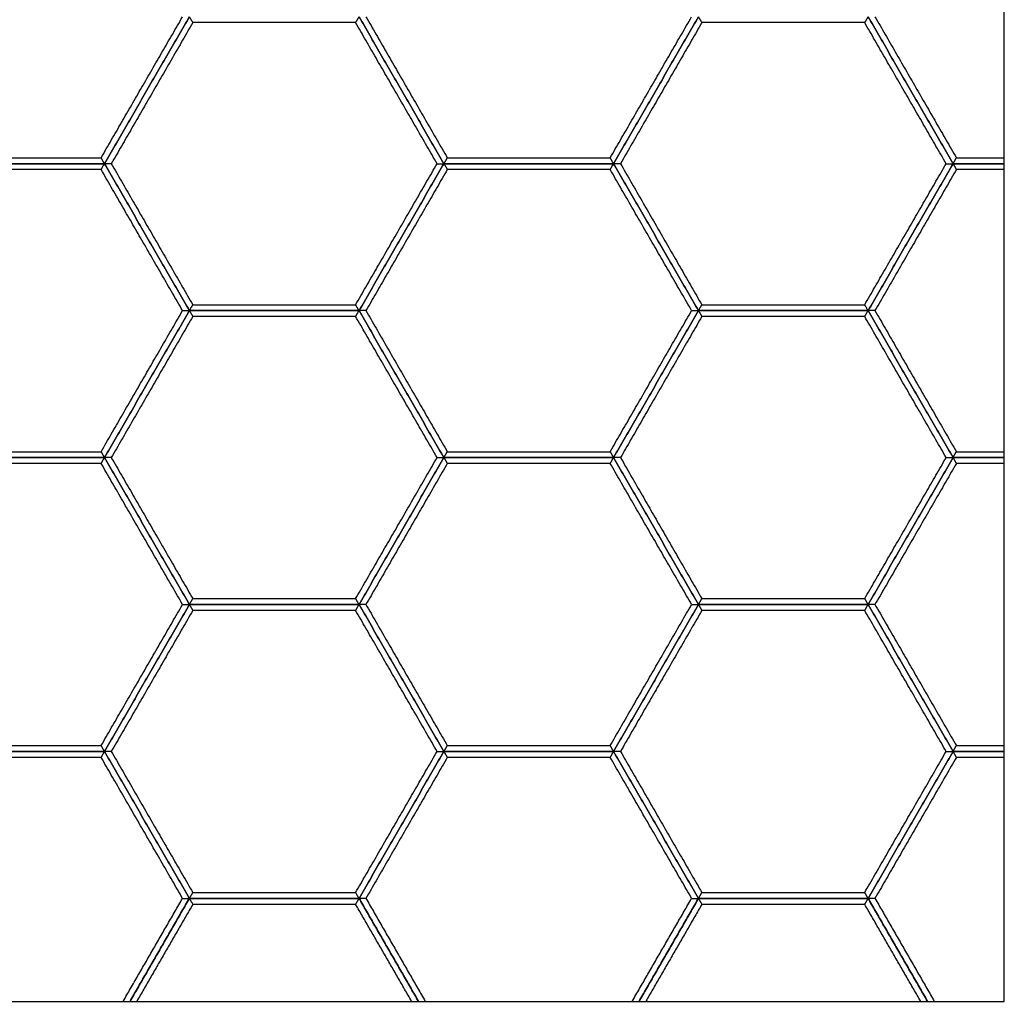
# Model space of a CAD drawing. Header units: millimetres. Extents: x 3126.21 to 3128.22, y 1979.2 to 1983.91.
# Tile 3 of 5: x 3127.22 to 3128.22, y 1979.2 to 1980.21. Entities that reach past the tile are written whole.
import ezdxf

# ---------------------------------------------------------------- set-up
doc = ezdxf.new("R2010")
doc.units = ezdxf.units.MM
doc.layers.add('Make2D', color=7, linetype='Continuous', true_color=0x000000)
doc.layers.add('Make2D$Visible$Curves', color=7, linetype='Continuous', true_color=0x000000)

# ---------------------------------------------------------------- blocks, each defined once
blk = doc.blocks.new('Clematis1')
at = {"layer": 'Make2D'}
blk.add_lwpolyline([(3126.2129, 1979.2036), (3128.2245, 1979.2036), (3128.2245, 1981.2152), (3126.2129, 1981.2152)], close=True, dxfattribs=at)
at = {"layer": 'Make2D$Visible$Curves', "color": 18, "lineweight": -3, "true_color": 0x000000}
for points, degree in [([(3127.3019, 1980.0653), (3127.3435, 1980.1374), (3127.3851, 1980.2094)], 2), ([(3127.3054, 1980.0593), (3127.3487, 1980.1344), (3127.392, 1980.2094)], 2), ([(3127.392, 1980.2094), (3127.3487, 1980.1344), (3127.3054, 1980.0593)], 2), ([(3127.392, 1980.2094), (3127.3922, 1980.2092), (3127.3924, 1980.2088), (3127.3928, 1980.2081), (3127.3932, 1980.2074), (3127.3936, 1980.2067), (3127.394, 1980.2061), (3127.3944, 1980.2054), (3127.3948, 1980.2047), (3127.3951, 1980.2041), (3127.3954, 1980.2036), (3127.3955, 1980.2034)], 3), ([(3127.5619, 1980.2034), (3127.562, 1980.2036), (3127.5623, 1980.2041), (3127.5627, 1980.2047), (3127.5631, 1980.2054), (3127.5634, 1980.2061), (3127.5638, 1980.2067), (3127.5642, 1980.2074), (3127.5646, 1980.2081), (3127.565, 1980.2088), (3127.5653, 1980.2092), (3127.5654, 1980.2094)], 3), ([(3127.5654, 1980.2094), (3127.6087, 1980.1344), (3127.652, 1980.0593)], 2), ([(3127.652, 1980.0593), (3127.6087, 1980.1344), (3127.5654, 1980.2094)], 2), ([(3127.5724, 1980.2094), (3127.6139, 1980.1374), (3127.6555, 1980.0653)], 2), ([(3127.8219, 1980.0653), (3127.8635, 1980.1374), (3127.9051, 1980.2094)], 2), ([(3127.8254, 1980.0593), (3127.8687, 1980.1344), (3127.9121, 1980.2094)], 2), ([(3127.9121, 1980.2094), (3127.8687, 1980.1344), (3127.8254, 1980.0593)], 2), ([(3127.9121, 1980.2094), (3127.9122, 1980.2092), (3127.9124, 1980.2088), (3127.9128, 1980.2081), (3127.9132, 1980.2074), (3127.9136, 1980.2067), (3127.914, 1980.2061), (3127.9144, 1980.2054), (3127.9148, 1980.2047), (3127.9151, 1980.2041), (3127.9154, 1980.2036), (3127.9155, 1980.2034)], 3), ([(3128.0819, 1980.2034), (3128.082, 1980.2036), (3128.0823, 1980.2041), (3128.0827, 1980.2047), (3128.0831, 1980.2054), (3128.0834, 1980.2061), (3128.0838, 1980.2067), (3128.0842, 1980.2074), (3128.0846, 1980.2081), (3128.085, 1980.2088), (3128.0853, 1980.2092), (3128.0854, 1980.2094)], 3), ([(3128.0854, 1980.2094), (3128.1287, 1980.1344), (3128.1721, 1980.0593)], 2), ([(3128.1721, 1980.0593), (3128.1287, 1980.1344), (3128.0854, 1980.2094)], 2), ([(3128.0924, 1980.2094), (3128.1339, 1980.1374), (3128.1755, 1980.0653)], 2), ([(3127.3955, 1980.2034), (3127.3539, 1980.1313), (3127.3123, 1980.0593)], 2), ([(3127.5619, 1980.2034), (3127.4787, 1980.2034), (3127.3955, 1980.2034)], 2), ([(3127.6451, 1980.0593), (3127.6035, 1980.1313), (3127.5619, 1980.2034)], 2), ([(3127.9155, 1980.2034), (3127.8739, 1980.1313), (3127.8324, 1980.0593)], 2), ([(3128.0819, 1980.2034), (3127.9987, 1980.2034), (3127.9155, 1980.2034)], 2), ([(3128.1651, 1980.0593), (3128.1235, 1980.1313), (3128.0819, 1980.2034)], 2), ([(3127.132, 1980.0593), (3127.2187, 1980.0593), (3127.3054, 1980.0593)], 2), ([(3127.3054, 1980.0593), (3127.2187, 1980.0593), (3127.132, 1980.0593)], 2), ([(3127.1355, 1980.0653), (3127.2187, 1980.0653), (3127.3019, 1980.0653)], 2), ([(3127.3054, 1980.0593), (3127.3053, 1980.0595), (3127.305, 1980.06), (3127.3046, 1980.0607), (3127.3042, 1980.0613), (3127.3038, 1980.062), (3127.3034, 1980.0627), (3127.3031, 1980.0633), (3127.3027, 1980.064), (3127.3023, 1980.0647), (3127.302, 1980.0651), (3127.3019, 1980.0653)], 3), ([(3127.3019, 1980.0533), (3127.302, 1980.0535), (3127.3023, 1980.0539), (3127.3027, 1980.0546), (3127.3031, 1980.0553), (3127.3034, 1980.056), (3127.3038, 1980.0566), (3127.3042, 1980.0573), (3127.3046, 1980.058), (3127.305, 1980.0586), (3127.3053, 1980.0591), (3127.3054, 1980.0593)], 3), ([(3127.392, 1979.9092), (3127.3487, 1979.9843), (3127.3054, 1980.0593)], 2), ([(3127.3054, 1980.0593), (3127.3487, 1979.9843), (3127.392, 1979.9092)], 2), ([(3127.3123, 1980.0593), (3127.3121, 1980.0593), (3127.3116, 1980.0593), (3127.3108, 1980.0593), (3127.31, 1980.0593), (3127.3093, 1980.0593), (3127.3085, 1980.0593), (3127.3077, 1980.0593), (3127.3069, 1980.0593), (3127.3062, 1980.0593), (3127.3056, 1980.0593), (3127.3054, 1980.0593)], 3), ([(3127.3123, 1980.0593), (3127.3539, 1979.9873), (3127.3955, 1979.9152)], 2), ([(3127.5619, 1979.9152), (3127.6035, 1979.9873), (3127.6451, 1980.0593)], 2), ([(3127.5654, 1979.9092), (3127.6087, 1979.9843), (3127.652, 1980.0593)], 2), ([(3127.652, 1980.0593), (3127.6087, 1979.9843), (3127.5654, 1979.9092)], 2), ([(3127.6451, 1980.0593), (3127.6453, 1980.0593), (3127.6459, 1980.0593), (3127.6466, 1980.0593), (3127.6474, 1980.0593), (3127.6482, 1980.0593), (3127.649, 1980.0593), (3127.6497, 1980.0593), (3127.6505, 1980.0593), (3127.6513, 1980.0593), (3127.6518, 1980.0593), (3127.652, 1980.0593)], 3), ([(3127.652, 1980.0593), (3127.6522, 1980.0595), (3127.6524, 1980.06), (3127.6528, 1980.0607), (3127.6532, 1980.0613), (3127.6536, 1980.062), (3127.654, 1980.0627), (3127.6544, 1980.0633), (3127.6548, 1980.064), (3127.6551, 1980.0647), (3127.6554, 1980.0651), (3127.6555, 1980.0653)], 3), ([(3127.652, 1980.0593), (3127.7387, 1980.0593), (3127.8254, 1980.0593)], 2), ([(3127.8254, 1980.0593), (3127.7387, 1980.0593), (3127.652, 1980.0593)], 2), ([(3127.652, 1980.0593), (3127.6522, 1980.0591), (3127.6524, 1980.0586), (3127.6528, 1980.058), (3127.6532, 1980.0573), (3127.6536, 1980.0566), (3127.654, 1980.056), (3127.6544, 1980.0553), (3127.6548, 1980.0546), (3127.6551, 1980.0539), (3127.6554, 1980.0535), (3127.6555, 1980.0533)], 3), ([(3127.6555, 1980.0653), (3127.7387, 1980.0653), (3127.8219, 1980.0653)], 2), ([(3127.8254, 1980.0593), (3127.8253, 1980.0595), (3127.825, 1980.06), (3127.8246, 1980.0607), (3127.8242, 1980.0613), (3127.8238, 1980.062), (3127.8234, 1980.0627), (3127.8231, 1980.0633), (3127.8227, 1980.064), (3127.8223, 1980.0647), (3127.822, 1980.0651), (3127.8219, 1980.0653)], 3), ([(3127.8219, 1980.0533), (3127.822, 1980.0535), (3127.8223, 1980.0539), (3127.8227, 1980.0546), (3127.8231, 1980.0553), (3127.8234, 1980.056), (3127.8238, 1980.0566), (3127.8242, 1980.0573), (3127.8246, 1980.058), (3127.825, 1980.0586), (3127.8253, 1980.0591), (3127.8254, 1980.0593)], 3), ([(3127.9121, 1979.9092), (3127.8687, 1979.9843), (3127.8254, 1980.0593)], 2), ([(3127.8254, 1980.0593), (3127.8687, 1979.9843), (3127.9121, 1979.9092)], 2), ([(3127.8324, 1980.0593), (3127.8321, 1980.0593), (3127.8316, 1980.0593), (3127.8308, 1980.0593), (3127.83, 1980.0593), (3127.8293, 1980.0593), (3127.8285, 1980.0593), (3127.8277, 1980.0593), (3127.8269, 1980.0593), (3127.8262, 1980.0593), (3127.8256, 1980.0593), (3127.8254, 1980.0593)], 3), ([(3127.8324, 1980.0593), (3127.8739, 1979.9873), (3127.9155, 1979.9152)], 2), ([(3128.0819, 1979.9152), (3128.1235, 1979.9873), (3128.1651, 1980.0593)], 2), ([(3128.0854, 1979.9092), (3128.1287, 1979.9843), (3128.1721, 1980.0593)], 2), ([(3128.1721, 1980.0593), (3128.1287, 1979.9843), (3128.0854, 1979.9092)], 2), ([(3128.1651, 1980.0593), (3128.1653, 1980.0593), (3128.1659, 1980.0593), (3128.1666, 1980.0593), (3128.1674, 1980.0593), (3128.1682, 1980.0593), (3128.169, 1980.0593), (3128.1697, 1980.0593), (3128.1705, 1980.0593), (3128.1713, 1980.0593), (3128.1718, 1980.0593), (3128.1721, 1980.0593)], 3), ([(3128.1721, 1980.0593), (3128.1722, 1980.0595), (3128.1724, 1980.06), (3128.1728, 1980.0607), (3128.1732, 1980.0613), (3128.1736, 1980.062), (3128.174, 1980.0627), (3128.1744, 1980.0633), (3128.1748, 1980.064), (3128.1751, 1980.0647), (3128.1754, 1980.0651), (3128.1755, 1980.0653)], 3), ([(3128.1721, 1980.0593), (3128.1722, 1980.0591), (3128.1724, 1980.0586), (3128.1728, 1980.058), (3128.1732, 1980.0573), (3128.1736, 1980.0566), (3128.174, 1980.056), (3128.1744, 1980.0553), (3128.1748, 1980.0546), (3128.1751, 1980.0539), (3128.1754, 1980.0535), (3128.1755, 1980.0533)], 3), ([(3128.1721, 1980.0593), (3128.1983, 1980.0593), (3128.2245, 1980.0593)], 2), ([(3128.2245, 1980.0593), (3128.1983, 1980.0593), (3128.1721, 1980.0593)], 2), ([(3128.1755, 1980.0653), (3128.2, 1980.0653), (3128.2245, 1980.0653)], 2), ([(3127.3019, 1980.0533), (3127.2187, 1980.0533), (3127.1355, 1980.0533)], 2), ([(3127.3851, 1979.9092), (3127.3435, 1979.9812), (3127.3019, 1980.0533)], 2), ([(3127.6555, 1980.0533), (3127.6139, 1979.9812), (3127.5724, 1979.9092)], 2), ([(3127.8219, 1980.0533), (3127.7387, 1980.0533), (3127.6555, 1980.0533)], 2), ([(3127.9051, 1979.9092), (3127.8635, 1979.9812), (3127.8219, 1980.0533)], 2), ([(3128.1755, 1980.0533), (3128.1339, 1979.9812), (3128.0924, 1979.9092)], 2), ([(3128.2245, 1980.0533), (3128.2, 1980.0533), (3128.1755, 1980.0533)], 2), ([(3127.3019, 1979.7651), (3127.3435, 1979.8372), (3127.3851, 1979.9092)], 2), ([(3127.3054, 1979.7591), (3127.3487, 1979.8341), (3127.392, 1979.9092)], 2), ([(3127.392, 1979.9092), (3127.3487, 1979.8341), (3127.3054, 1979.7591)], 2), ([(3127.3851, 1979.9092), (3127.3853, 1979.9092), (3127.3859, 1979.9092), (3127.3866, 1979.9092), (3127.3874, 1979.9092), (3127.3882, 1979.9092), (3127.389, 1979.9092), (3127.3897, 1979.9092), (3127.3905, 1979.9092), (3127.3913, 1979.9092), (3127.3918, 1979.9092), (3127.392, 1979.9092)], 3), ([(3127.392, 1979.9092), (3127.3922, 1979.9094), (3127.3924, 1979.9099), (3127.3928, 1979.9105), (3127.3932, 1979.9112), (3127.3936, 1979.9119), (3127.394, 1979.9126), (3127.3944, 1979.9132), (3127.3948, 1979.9139), (3127.3951, 1979.9146), (3127.3954, 1979.915), (3127.3955, 1979.9152)], 3), ([(3127.5654, 1979.9092), (3127.4787, 1979.9092), (3127.392, 1979.9092)], 2), ([(3127.392, 1979.9092), (3127.3922, 1979.909), (3127.3924, 1979.9085), (3127.3928, 1979.9079), (3127.3932, 1979.9072), (3127.3936, 1979.9065), (3127.394, 1979.9058), (3127.3944, 1979.9052), (3127.3948, 1979.9045), (3127.3951, 1979.9038), (3127.3954, 1979.9034), (3127.3955, 1979.9032)], 3), ([(3127.392, 1979.9092), (3127.4787, 1979.9092), (3127.5654, 1979.9092)], 2), ([(3127.3955, 1979.9152), (3127.4787, 1979.9152), (3127.5619, 1979.9152)], 2), ([(3127.5654, 1979.9092), (3127.5653, 1979.9094), (3127.565, 1979.9099), (3127.5646, 1979.9105), (3127.5642, 1979.9112), (3127.5638, 1979.9119), (3127.5634, 1979.9126), (3127.5631, 1979.9132), (3127.5627, 1979.9139), (3127.5623, 1979.9146), (3127.562, 1979.915), (3127.5619, 1979.9152)], 3), ([(3127.5619, 1979.9032), (3127.562, 1979.9034), (3127.5623, 1979.9038), (3127.5627, 1979.9045), (3127.5631, 1979.9052), (3127.5634, 1979.9058), (3127.5638, 1979.9065), (3127.5642, 1979.9072), (3127.5646, 1979.9079), (3127.565, 1979.9085), (3127.5653, 1979.909), (3127.5654, 1979.9092)], 3), ([(3127.652, 1979.7591), (3127.6087, 1979.8341), (3127.5654, 1979.9092)], 2), ([(3127.5654, 1979.9092), (3127.6087, 1979.8341), (3127.652, 1979.7591)], 2), ([(3127.5724, 1979.9092), (3127.5721, 1979.9092), (3127.5716, 1979.9092), (3127.5708, 1979.9092), (3127.57, 1979.9092), (3127.5693, 1979.9092), (3127.5685, 1979.9092), (3127.5677, 1979.9092), (3127.5669, 1979.9092), (3127.5662, 1979.9092), (3127.5656, 1979.9092), (3127.5654, 1979.9092)], 3), ([(3127.5724, 1979.9092), (3127.6139, 1979.8372), (3127.6555, 1979.7651)], 2), ([(3127.8219, 1979.7651), (3127.8635, 1979.8372), (3127.9051, 1979.9092)], 2), ([(3127.8254, 1979.7591), (3127.8687, 1979.8341), (3127.9121, 1979.9092)], 2), ([(3127.9121, 1979.9092), (3127.8687, 1979.8341), (3127.8254, 1979.7591)], 2), ([(3127.9051, 1979.9092), (3127.9053, 1979.9092), (3127.9059, 1979.9092), (3127.9066, 1979.9092), (3127.9074, 1979.9092), (3127.9082, 1979.9092), (3127.909, 1979.9092), (3127.9097, 1979.9092), (3127.9105, 1979.9092), (3127.9113, 1979.9092), (3127.9118, 1979.9092), (3127.9121, 1979.9092)], 3), ([(3127.9121, 1979.9092), (3127.9122, 1979.9094), (3127.9124, 1979.9099), (3127.9128, 1979.9105), (3127.9132, 1979.9112), (3127.9136, 1979.9119), (3127.914, 1979.9126), (3127.9144, 1979.9132), (3127.9148, 1979.9139), (3127.9151, 1979.9146), (3127.9154, 1979.915), (3127.9155, 1979.9152)], 3), ([(3128.0854, 1979.9092), (3127.9987, 1979.9092), (3127.9121, 1979.9092)], 2), ([(3127.9121, 1979.9092), (3127.9122, 1979.909), (3127.9124, 1979.9085), (3127.9128, 1979.9079), (3127.9132, 1979.9072), (3127.9136, 1979.9065), (3127.914, 1979.9058), (3127.9144, 1979.9052), (3127.9148, 1979.9045), (3127.9151, 1979.9038), (3127.9154, 1979.9034), (3127.9155, 1979.9032)], 3), ([(3127.9121, 1979.9092), (3127.9987, 1979.9092), (3128.0854, 1979.9092)], 2), ([(3127.9155, 1979.9152), (3127.9987, 1979.9152), (3128.0819, 1979.9152)], 2), ([(3128.0854, 1979.9092), (3128.0853, 1979.9094), (3128.085, 1979.9099), (3128.0846, 1979.9105), (3128.0842, 1979.9112), (3128.0838, 1979.9119), (3128.0834, 1979.9126), (3128.0831, 1979.9132), (3128.0827, 1979.9139), (3128.0823, 1979.9146), (3128.082, 1979.915), (3128.0819, 1979.9152)], 3), ([(3128.0819, 1979.9032), (3128.082, 1979.9034), (3128.0823, 1979.9038), (3128.0827, 1979.9045), (3128.0831, 1979.9052), (3128.0834, 1979.9058), (3128.0838, 1979.9065), (3128.0842, 1979.9072), (3128.0846, 1979.9079), (3128.085, 1979.9085), (3128.0853, 1979.909), (3128.0854, 1979.9092)], 3), ([(3128.1721, 1979.7591), (3128.1287, 1979.8341), (3128.0854, 1979.9092)], 2), ([(3128.0854, 1979.9092), (3128.1287, 1979.8341), (3128.1721, 1979.7591)], 2), ([(3128.0924, 1979.9092), (3128.0921, 1979.9092), (3128.0916, 1979.9092), (3128.0908, 1979.9092), (3128.09, 1979.9092), (3128.0893, 1979.9092), (3128.0885, 1979.9092), (3128.0877, 1979.9092), (3128.0869, 1979.9092), (3128.0862, 1979.9092), (3128.0856, 1979.9092), (3128.0854, 1979.9092)], 3), ([(3128.0924, 1979.9092), (3128.1339, 1979.8372), (3128.1755, 1979.7651)], 2), ([(3127.3955, 1979.9032), (3127.3539, 1979.8311), (3127.3123, 1979.7591)], 2), ([(3127.5619, 1979.9032), (3127.4787, 1979.9032), (3127.3955, 1979.9032)], 2), ([(3127.6451, 1979.7591), (3127.6035, 1979.8311), (3127.5619, 1979.9032)], 2), ([(3127.9155, 1979.9032), (3127.8739, 1979.8311), (3127.8324, 1979.7591)], 2), ([(3128.0819, 1979.9032), (3127.9987, 1979.9032), (3127.9155, 1979.9032)], 2), ([(3128.1651, 1979.7591), (3128.1235, 1979.8311), (3128.0819, 1979.9032)], 2), ([(3127.132, 1979.7591), (3127.2187, 1979.7591), (3127.3054, 1979.7591)], 2), ([(3127.3054, 1979.7591), (3127.2187, 1979.7591), (3127.132, 1979.7591)], 2), ([(3127.1355, 1979.7651), (3127.2187, 1979.7651), (3127.3019, 1979.7651)], 2), ([(3127.3054, 1979.7591), (3127.3053, 1979.7593), (3127.305, 1979.7598), (3127.3046, 1979.7604), (3127.3042, 1979.7611), (3127.3038, 1979.7618), (3127.3034, 1979.7624), (3127.3031, 1979.7631), (3127.3027, 1979.7638), (3127.3023, 1979.7645), (3127.302, 1979.7649), (3127.3019, 1979.7651)], 3), ([(3127.3019, 1979.7531), (3127.302, 1979.7533), (3127.3023, 1979.7537), (3127.3027, 1979.7544), (3127.3031, 1979.7551), (3127.3034, 1979.7557), (3127.3038, 1979.7564), (3127.3042, 1979.7571), (3127.3046, 1979.7577), (3127.305, 1979.7584), (3127.3053, 1979.7589), (3127.3054, 1979.7591)], 3), ([(3127.3054, 1979.7591), (3127.3487, 1979.684), (3127.392, 1979.609)], 2), ([(3127.3123, 1979.7591), (3127.3121, 1979.7591), (3127.3116, 1979.7591), (3127.3108, 1979.7591), (3127.31, 1979.7591), (3127.3093, 1979.7591), (3127.3085, 1979.7591), (3127.3077, 1979.7591), (3127.3069, 1979.7591), (3127.3062, 1979.7591), (3127.3056, 1979.7591), (3127.3054, 1979.7591)], 3), ([(3127.392, 1979.609), (3127.3487, 1979.684), (3127.3054, 1979.7591)], 2), ([(3127.3123, 1979.7591), (3127.3539, 1979.687), (3127.3955, 1979.615)], 2), ([(3127.5619, 1979.615), (3127.6035, 1979.687), (3127.6451, 1979.7591)], 2), ([(3127.5654, 1979.609), (3127.6087, 1979.684), (3127.652, 1979.7591)], 2), ([(3127.652, 1979.7591), (3127.6087, 1979.684), (3127.5654, 1979.609)], 2), ([(3127.6451, 1979.7591), (3127.6453, 1979.7591), (3127.6459, 1979.7591), (3127.6466, 1979.7591), (3127.6474, 1979.7591), (3127.6482, 1979.7591), (3127.649, 1979.7591), (3127.6497, 1979.7591), (3127.6505, 1979.7591), (3127.6513, 1979.7591), (3127.6518, 1979.7591), (3127.652, 1979.7591)], 3), ([(3127.652, 1979.7591), (3127.6522, 1979.7593), (3127.6524, 1979.7598), (3127.6528, 1979.7604), (3127.6532, 1979.7611), (3127.6536, 1979.7618), (3127.654, 1979.7624), (3127.6544, 1979.7631), (3127.6548, 1979.7638), (3127.6551, 1979.7645), (3127.6554, 1979.7649), (3127.6555, 1979.7651)], 3), ([(3127.652, 1979.7591), (3127.7387, 1979.7591), (3127.8254, 1979.7591)], 2), ([(3127.8254, 1979.7591), (3127.7387, 1979.7591), (3127.652, 1979.7591)], 2), ([(3127.652, 1979.7591), (3127.6522, 1979.7589), (3127.6524, 1979.7584), (3127.6528, 1979.7577), (3127.6532, 1979.7571), (3127.6536, 1979.7564), (3127.654, 1979.7557), (3127.6544, 1979.7551), (3127.6548, 1979.7544), (3127.6551, 1979.7537), (3127.6554, 1979.7533), (3127.6555, 1979.7531)], 3), ([(3127.6555, 1979.7651), (3127.7387, 1979.7651), (3127.8219, 1979.7651)], 2), ([(3127.8254, 1979.7591), (3127.8253, 1979.7593), (3127.825, 1979.7598), (3127.8246, 1979.7604), (3127.8242, 1979.7611), (3127.8238, 1979.7618), (3127.8234, 1979.7624), (3127.8231, 1979.7631), (3127.8227, 1979.7638), (3127.8223, 1979.7645), (3127.822, 1979.7649), (3127.8219, 1979.7651)], 3), ([(3127.8219, 1979.7531), (3127.822, 1979.7533), (3127.8223, 1979.7537), (3127.8227, 1979.7544), (3127.8231, 1979.7551), (3127.8234, 1979.7557), (3127.8238, 1979.7564), (3127.8242, 1979.7571), (3127.8246, 1979.7577), (3127.825, 1979.7584), (3127.8253, 1979.7589), (3127.8254, 1979.7591)], 3), ([(3127.8254, 1979.7591), (3127.8687, 1979.684), (3127.9121, 1979.609)], 2), ([(3127.8324, 1979.7591), (3127.8321, 1979.7591), (3127.8316, 1979.7591), (3127.8308, 1979.7591), (3127.83, 1979.7591), (3127.8293, 1979.7591), (3127.8285, 1979.7591), (3127.8277, 1979.7591), (3127.8269, 1979.7591), (3127.8262, 1979.7591), (3127.8256, 1979.7591), (3127.8254, 1979.7591)], 3), ([(3127.9121, 1979.609), (3127.8687, 1979.684), (3127.8254, 1979.7591)], 2), ([(3127.8324, 1979.7591), (3127.8739, 1979.687), (3127.9155, 1979.615)], 2), ([(3128.0819, 1979.615), (3128.1235, 1979.687), (3128.1651, 1979.7591)], 2), ([(3128.0854, 1979.609), (3128.1287, 1979.684), (3128.1721, 1979.7591)], 2), ([(3128.1721, 1979.7591), (3128.1287, 1979.684), (3128.0854, 1979.609)], 2), ([(3128.1651, 1979.7591), (3128.1653, 1979.7591), (3128.1659, 1979.7591), (3128.1666, 1979.7591), (3128.1674, 1979.7591), (3128.1682, 1979.7591), (3128.169, 1979.7591), (3128.1697, 1979.7591), (3128.1705, 1979.7591), (3128.1713, 1979.7591), (3128.1718, 1979.7591), (3128.1721, 1979.7591)], 3), ([(3128.1721, 1979.7591), (3128.1722, 1979.7593), (3128.1724, 1979.7598), (3128.1728, 1979.7604), (3128.1732, 1979.7611), (3128.1736, 1979.7618), (3128.174, 1979.7624), (3128.1744, 1979.7631), (3128.1748, 1979.7638), (3128.1751, 1979.7645), (3128.1754, 1979.7649), (3128.1755, 1979.7651)], 3), ([(3128.1721, 1979.7591), (3128.1722, 1979.7589), (3128.1724, 1979.7584), (3128.1728, 1979.7577), (3128.1732, 1979.7571), (3128.1736, 1979.7564), (3128.174, 1979.7557), (3128.1744, 1979.7551), (3128.1748, 1979.7544), (3128.1751, 1979.7537), (3128.1754, 1979.7533), (3128.1755, 1979.7531)], 3), ([(3128.1721, 1979.7591), (3128.1983, 1979.7591), (3128.2245, 1979.7591)], 2), ([(3128.2245, 1979.7591), (3128.1983, 1979.7591), (3128.1721, 1979.7591)], 2), ([(3128.1755, 1979.7651), (3128.2, 1979.7651), (3128.2245, 1979.7651)], 2), ([(3127.3019, 1979.7531), (3127.2187, 1979.7531), (3127.1355, 1979.7531)], 2), ([(3127.3851, 1979.609), (3127.3435, 1979.681), (3127.3019, 1979.7531)], 2), ([(3127.6555, 1979.7531), (3127.6139, 1979.681), (3127.5724, 1979.609)], 2), ([(3127.8219, 1979.7531), (3127.7387, 1979.7531), (3127.6555, 1979.7531)], 2), ([(3127.9051, 1979.609), (3127.8635, 1979.681), (3127.8219, 1979.7531)], 2), ([(3128.1755, 1979.7531), (3128.1339, 1979.681), (3128.0924, 1979.609)], 2), ([(3128.2245, 1979.7531), (3128.2, 1979.7531), (3128.1755, 1979.7531)], 2), ([(3127.392, 1979.609), (3127.3922, 1979.6092), (3127.3924, 1979.6096), (3127.3928, 1979.6103), (3127.3932, 1979.611), (3127.3936, 1979.6117), (3127.394, 1979.6123), (3127.3944, 1979.613), (3127.3948, 1979.6137), (3127.3951, 1979.6143), (3127.3954, 1979.6148), (3127.3955, 1979.615)], 3), ([(3127.3955, 1979.615), (3127.4787, 1979.615), (3127.5619, 1979.615)], 2), ([(3127.5654, 1979.609), (3127.5653, 1979.6092), (3127.565, 1979.6096), (3127.5646, 1979.6103), (3127.5642, 1979.611), (3127.5638, 1979.6117), (3127.5634, 1979.6123), (3127.5631, 1979.613), (3127.5627, 1979.6137), (3127.5623, 1979.6143), (3127.562, 1979.6148), (3127.5619, 1979.615)], 3), ([(3127.9121, 1979.609), (3127.9122, 1979.6092), (3127.9124, 1979.6096), (3127.9128, 1979.6103), (3127.9132, 1979.611), (3127.9136, 1979.6117), (3127.914, 1979.6123), (3127.9144, 1979.613), (3127.9148, 1979.6137), (3127.9151, 1979.6143), (3127.9154, 1979.6148), (3127.9155, 1979.615)], 3), ([(3127.9155, 1979.615), (3127.9987, 1979.615), (3128.0819, 1979.615)], 2), ([(3128.0854, 1979.609), (3128.0853, 1979.6092), (3128.085, 1979.6096), (3128.0846, 1979.6103), (3128.0842, 1979.611), (3128.0838, 1979.6117), (3128.0834, 1979.6123), (3128.0831, 1979.613), (3128.0827, 1979.6137), (3128.0823, 1979.6143), (3128.082, 1979.6148), (3128.0819, 1979.615)], 3), ([(3127.3019, 1979.4649), (3127.3435, 1979.5369), (3127.3851, 1979.609)], 2), ([(3127.3054, 1979.4589), (3127.3487, 1979.5339), (3127.392, 1979.609)], 2), ([(3127.392, 1979.609), (3127.3487, 1979.5339), (3127.3054, 1979.4589)], 2), ([(3127.3851, 1979.609), (3127.3853, 1979.609), (3127.3859, 1979.609), (3127.3866, 1979.609), (3127.3874, 1979.609), (3127.3882, 1979.609), (3127.389, 1979.609), (3127.3897, 1979.609), (3127.3905, 1979.609), (3127.3913, 1979.609), (3127.3918, 1979.609), (3127.392, 1979.609)], 3), ([(3127.392, 1979.609), (3127.4787, 1979.609), (3127.5654, 1979.609)], 2), ([(3127.5654, 1979.609), (3127.4787, 1979.609), (3127.392, 1979.609)], 2), ([(3127.392, 1979.609), (3127.3922, 1979.6088), (3127.3924, 1979.6083), (3127.3928, 1979.6076), (3127.3932, 1979.607), (3127.3936, 1979.6063), (3127.394, 1979.6056), (3127.3944, 1979.605), (3127.3948, 1979.6043), (3127.3951, 1979.6036), (3127.3954, 1979.6032), (3127.3955, 1979.6029)], 3), ([(3127.5619, 1979.6029), (3127.562, 1979.6032), (3127.5623, 1979.6036), (3127.5627, 1979.6043), (3127.5631, 1979.605), (3127.5634, 1979.6056), (3127.5638, 1979.6063), (3127.5642, 1979.607), (3127.5646, 1979.6076), (3127.565, 1979.6083), (3127.5653, 1979.6088), (3127.5654, 1979.609)], 3), ([(3127.5654, 1979.609), (3127.6087, 1979.5339), (3127.652, 1979.4589)], 2), ([(3127.5724, 1979.609), (3127.5721, 1979.609), (3127.5716, 1979.609), (3127.5708, 1979.609), (3127.57, 1979.609), (3127.5693, 1979.609), (3127.5685, 1979.609), (3127.5677, 1979.609), (3127.5669, 1979.609), (3127.5662, 1979.609), (3127.5656, 1979.609), (3127.5654, 1979.609)], 3), ([(3127.652, 1979.4589), (3127.6087, 1979.5339), (3127.5654, 1979.609)], 2), ([(3127.5724, 1979.609), (3127.6139, 1979.5369), (3127.6555, 1979.4649)], 2), ([(3127.8219, 1979.4649), (3127.8635, 1979.5369), (3127.9051, 1979.609)], 2), ([(3127.8254, 1979.4589), (3127.8687, 1979.5339), (3127.9121, 1979.609)], 2), ([(3127.9121, 1979.609), (3127.8687, 1979.5339), (3127.8254, 1979.4589)], 2), ([(3127.9051, 1979.609), (3127.9053, 1979.609), (3127.9059, 1979.609), (3127.9066, 1979.609), (3127.9074, 1979.609), (3127.9082, 1979.609), (3127.909, 1979.609), (3127.9097, 1979.609), (3127.9105, 1979.609), (3127.9113, 1979.609), (3127.9118, 1979.609), (3127.9121, 1979.609)], 3), ([(3127.9121, 1979.609), (3127.9987, 1979.609), (3128.0854, 1979.609)], 2), ([(3128.0854, 1979.609), (3127.9987, 1979.609), (3127.9121, 1979.609)], 2), ([(3127.9121, 1979.609), (3127.9122, 1979.6088), (3127.9124, 1979.6083), (3127.9128, 1979.6076), (3127.9132, 1979.607), (3127.9136, 1979.6063), (3127.914, 1979.6056), (3127.9144, 1979.605), (3127.9148, 1979.6043), (3127.9151, 1979.6036), (3127.9154, 1979.6032), (3127.9155, 1979.6029)], 3), ([(3128.0819, 1979.6029), (3128.082, 1979.6032), (3128.0823, 1979.6036), (3128.0827, 1979.6043), (3128.0831, 1979.605), (3128.0834, 1979.6056), (3128.0838, 1979.6063), (3128.0842, 1979.607), (3128.0846, 1979.6076), (3128.085, 1979.6083), (3128.0853, 1979.6088), (3128.0854, 1979.609)], 3), ([(3128.0854, 1979.609), (3128.1287, 1979.5339), (3128.1721, 1979.4589)], 2), ([(3128.0924, 1979.609), (3128.0921, 1979.609), (3128.0916, 1979.609), (3128.0908, 1979.609), (3128.09, 1979.609), (3128.0893, 1979.609), (3128.0885, 1979.609), (3128.0877, 1979.609), (3128.0869, 1979.609), (3128.0862, 1979.609), (3128.0856, 1979.609), (3128.0854, 1979.609)], 3), ([(3128.1721, 1979.4589), (3128.1287, 1979.5339), (3128.0854, 1979.609)], 2), ([(3128.0924, 1979.609), (3128.1339, 1979.5369), (3128.1755, 1979.4649)], 2), ([(3127.3955, 1979.6029), (3127.3539, 1979.5309), (3127.3123, 1979.4589)], 2), ([(3127.5619, 1979.6029), (3127.4787, 1979.6029), (3127.3955, 1979.6029)], 2), ([(3127.6451, 1979.4589), (3127.6035, 1979.5309), (3127.5619, 1979.6029)], 2), ([(3127.9155, 1979.6029), (3127.8739, 1979.5309), (3127.8324, 1979.4589)], 2), ([(3128.0819, 1979.6029), (3127.9987, 1979.6029), (3127.9155, 1979.6029)], 2), ([(3128.1651, 1979.4589), (3128.1235, 1979.5309), (3128.0819, 1979.6029)], 2), ([(3127.1355, 1979.4649), (3127.2187, 1979.4649), (3127.3019, 1979.4649)], 2), ([(3127.3054, 1979.4589), (3127.3053, 1979.4591), (3127.305, 1979.4595), (3127.3046, 1979.4602), (3127.3042, 1979.4609), (3127.3038, 1979.4615), (3127.3034, 1979.4622), (3127.3031, 1979.4629), (3127.3027, 1979.4636), (3127.3023, 1979.4642), (3127.302, 1979.4647), (3127.3019, 1979.4649)], 3), ([(3127.652, 1979.4589), (3127.6522, 1979.4591), (3127.6524, 1979.4595), (3127.6528, 1979.4602), (3127.6532, 1979.4609), (3127.6536, 1979.4615), (3127.654, 1979.4622), (3127.6544, 1979.4629), (3127.6548, 1979.4636), (3127.6551, 1979.4642), (3127.6554, 1979.4647), (3127.6555, 1979.4649)], 3), ([(3127.6555, 1979.4649), (3127.7387, 1979.4649), (3127.8219, 1979.4649)], 2), ([(3127.8254, 1979.4589), (3127.8253, 1979.4591), (3127.825, 1979.4595), (3127.8246, 1979.4602), (3127.8242, 1979.4609), (3127.8238, 1979.4615), (3127.8234, 1979.4622), (3127.8231, 1979.4629), (3127.8227, 1979.4636), (3127.8223, 1979.4642), (3127.822, 1979.4647), (3127.8219, 1979.4649)], 3), ([(3128.1721, 1979.4589), (3128.1722, 1979.4591), (3128.1724, 1979.4595), (3128.1728, 1979.4602), (3128.1732, 1979.4609), (3128.1736, 1979.4615), (3128.174, 1979.4622), (3128.1744, 1979.4629), (3128.1748, 1979.4636), (3128.1751, 1979.4642), (3128.1754, 1979.4647), (3128.1755, 1979.4649)], 3), ([(3128.1755, 1979.4649), (3128.2, 1979.4649), (3128.2245, 1979.4649)], 2), ([(3127.132, 1979.4589), (3127.2187, 1979.4589), (3127.3054, 1979.4589)], 2), ([(3127.3054, 1979.4589), (3127.2187, 1979.4589), (3127.132, 1979.4589)], 2), ([(3127.3019, 1979.4528), (3127.302, 1979.4531), (3127.3023, 1979.4535), (3127.3027, 1979.4542), (3127.3031, 1979.4548), (3127.3034, 1979.4555), (3127.3038, 1979.4562), (3127.3042, 1979.4569), (3127.3046, 1979.4575), (3127.305, 1979.4582), (3127.3053, 1979.4586), (3127.3054, 1979.4589)], 3), ([(3127.392, 1979.3088), (3127.3487, 1979.3838), (3127.3054, 1979.4589)], 2), ([(3127.3054, 1979.4589), (3127.3487, 1979.3838), (3127.392, 1979.3088)], 2), ([(3127.3123, 1979.4589), (3127.3121, 1979.4589), (3127.3116, 1979.4589), (3127.3108, 1979.4589), (3127.31, 1979.4589), (3127.3093, 1979.4589), (3127.3085, 1979.4589), (3127.3077, 1979.4589), (3127.3069, 1979.4589), (3127.3062, 1979.4589), (3127.3056, 1979.4589), (3127.3054, 1979.4589)], 3), ([(3127.3123, 1979.4589), (3127.3539, 1979.3868), (3127.3955, 1979.3148)], 2), ([(3127.5619, 1979.3148), (3127.6035, 1979.3868), (3127.6451, 1979.4589)], 2), ([(3127.5654, 1979.3088), (3127.6087, 1979.3838), (3127.652, 1979.4589)], 2), ([(3127.652, 1979.4589), (3127.6087, 1979.3838), (3127.5654, 1979.3088)], 2), ([(3127.6451, 1979.4589), (3127.6453, 1979.4589), (3127.6459, 1979.4589), (3127.6466, 1979.4589), (3127.6474, 1979.4589), (3127.6482, 1979.4589), (3127.649, 1979.4589), (3127.6497, 1979.4589), (3127.6505, 1979.4589), (3127.6513, 1979.4589), (3127.6518, 1979.4589), (3127.652, 1979.4589)], 3), ([(3127.652, 1979.4589), (3127.7387, 1979.4589), (3127.8254, 1979.4589)], 2), ([(3127.8254, 1979.4589), (3127.7387, 1979.4589), (3127.652, 1979.4589)], 2), ([(3127.652, 1979.4589), (3127.6522, 1979.4586), (3127.6524, 1979.4582), (3127.6528, 1979.4575), (3127.6532, 1979.4569), (3127.6536, 1979.4562), (3127.654, 1979.4555), (3127.6544, 1979.4548), (3127.6548, 1979.4542), (3127.6551, 1979.4535), (3127.6554, 1979.4531), (3127.6555, 1979.4528)], 3), ([(3127.8219, 1979.4528), (3127.822, 1979.4531), (3127.8223, 1979.4535), (3127.8227, 1979.4542), (3127.8231, 1979.4548), (3127.8234, 1979.4555), (3127.8238, 1979.4562), (3127.8242, 1979.4569), (3127.8246, 1979.4575), (3127.825, 1979.4582), (3127.8253, 1979.4586), (3127.8254, 1979.4589)], 3), ([(3127.9121, 1979.3088), (3127.8687, 1979.3838), (3127.8254, 1979.4589)], 2), ([(3127.8254, 1979.4589), (3127.8687, 1979.3838), (3127.9121, 1979.3088)], 2), ([(3127.8324, 1979.4589), (3127.8321, 1979.4589), (3127.8316, 1979.4589), (3127.8308, 1979.4589), (3127.83, 1979.4589), (3127.8293, 1979.4589), (3127.8285, 1979.4589), (3127.8277, 1979.4589), (3127.8269, 1979.4589), (3127.8262, 1979.4589), (3127.8256, 1979.4589), (3127.8254, 1979.4589)], 3), ([(3127.8324, 1979.4589), (3127.8739, 1979.3868), (3127.9155, 1979.3148)], 2), ([(3128.0819, 1979.3148), (3128.1235, 1979.3868), (3128.1651, 1979.4589)], 2), ([(3128.0854, 1979.3088), (3128.1287, 1979.3838), (3128.1721, 1979.4589)], 2), ([(3128.1721, 1979.4589), (3128.1287, 1979.3838), (3128.0854, 1979.3088)], 2), ([(3128.1651, 1979.4589), (3128.1653, 1979.4589), (3128.1659, 1979.4589), (3128.1666, 1979.4589), (3128.1674, 1979.4589), (3128.1682, 1979.4589), (3128.169, 1979.4589), (3128.1697, 1979.4589), (3128.1705, 1979.4589), (3128.1713, 1979.4589), (3128.1718, 1979.4589), (3128.1721, 1979.4589)], 3), ([(3128.1721, 1979.4589), (3128.1722, 1979.4586), (3128.1724, 1979.4582), (3128.1728, 1979.4575), (3128.1732, 1979.4569), (3128.1736, 1979.4562), (3128.174, 1979.4555), (3128.1744, 1979.4548), (3128.1748, 1979.4542), (3128.1751, 1979.4535), (3128.1754, 1979.4531), (3128.1755, 1979.4528)], 3), ([(3128.1721, 1979.4589), (3128.1983, 1979.4589), (3128.2245, 1979.4589)], 2), ([(3128.2245, 1979.4589), (3128.1983, 1979.4589), (3128.1721, 1979.4589)], 2), ([(3127.3019, 1979.4528), (3127.2187, 1979.4528), (3127.1355, 1979.4528)], 2), ([(3127.3851, 1979.3088), (3127.3435, 1979.3808), (3127.3019, 1979.4528)], 2), ([(3127.6555, 1979.4528), (3127.6139, 1979.3808), (3127.5724, 1979.3088)], 2), ([(3127.8219, 1979.4528), (3127.7387, 1979.4528), (3127.6555, 1979.4528)], 2), ([(3127.9051, 1979.3088), (3127.8635, 1979.3808), (3127.8219, 1979.4528)], 2), ([(3128.1755, 1979.4528), (3128.1339, 1979.3808), (3128.0924, 1979.3088)], 2), ([(3128.2245, 1979.4528), (3128.2, 1979.4528), (3128.1755, 1979.4528)], 2), ([(3127.392, 1979.3088), (3127.3922, 1979.309), (3127.3924, 1979.3094), (3127.3928, 1979.3101), (3127.3932, 1979.3108), (3127.3936, 1979.3114), (3127.394, 1979.3121), (3127.3944, 1979.3128), (3127.3948, 1979.3134), (3127.3951, 1979.3141), (3127.3954, 1979.3146), (3127.3955, 1979.3148)], 3), ([(3127.3955, 1979.3148), (3127.4787, 1979.3148), (3127.5619, 1979.3148)], 2), ([(3127.5654, 1979.3088), (3127.5653, 1979.309), (3127.565, 1979.3094), (3127.5646, 1979.3101), (3127.5642, 1979.3108), (3127.5638, 1979.3114), (3127.5634, 1979.3121), (3127.5631, 1979.3128), (3127.5627, 1979.3134), (3127.5623, 1979.3141), (3127.562, 1979.3146), (3127.5619, 1979.3148)], 3), ([(3127.9121, 1979.3088), (3127.9122, 1979.309), (3127.9124, 1979.3094), (3127.9128, 1979.3101), (3127.9132, 1979.3108), (3127.9136, 1979.3114), (3127.914, 1979.3121), (3127.9144, 1979.3128), (3127.9148, 1979.3134), (3127.9151, 1979.3141), (3127.9154, 1979.3146), (3127.9155, 1979.3148)], 3), ([(3127.9155, 1979.3148), (3127.9987, 1979.3148), (3128.0819, 1979.3148)], 2), ([(3128.0854, 1979.3088), (3128.0853, 1979.309), (3128.085, 1979.3094), (3128.0846, 1979.3101), (3128.0842, 1979.3108), (3128.0838, 1979.3114), (3128.0834, 1979.3121), (3128.0831, 1979.3128), (3128.0827, 1979.3134), (3128.0823, 1979.3141), (3128.082, 1979.3146), (3128.0819, 1979.3148)], 3), ([(3127.3244, 1979.2036), (3127.3547, 1979.2562), (3127.3851, 1979.3088)], 2), ([(3127.3314, 1979.2036), (3127.3617, 1979.2562), (3127.392, 1979.3088)], 2), ([(3127.392, 1979.3088), (3127.3617, 1979.2562), (3127.3314, 1979.2036)], 2), ([(3127.3851, 1979.3088), (3127.3853, 1979.3088), (3127.3859, 1979.3088), (3127.3866, 1979.3088), (3127.3874, 1979.3088), (3127.3882, 1979.3088), (3127.389, 1979.3088), (3127.3897, 1979.3088), (3127.3905, 1979.3088), (3127.3913, 1979.3088), (3127.3918, 1979.3088), (3127.392, 1979.3088)], 3), ([(3127.5654, 1979.3088), (3127.4787, 1979.3088), (3127.392, 1979.3088)], 2), ([(3127.392, 1979.3088), (3127.3922, 1979.3085), (3127.3924, 1979.3081), (3127.3928, 1979.3074), (3127.3932, 1979.3067), (3127.3936, 1979.3061), (3127.394, 1979.3054), (3127.3944, 1979.3047), (3127.3948, 1979.3041), (3127.3951, 1979.3034), (3127.3954, 1979.3029), (3127.3955, 1979.3027)], 3), ([(3127.392, 1979.3088), (3127.4787, 1979.3088), (3127.5654, 1979.3088)], 2), ([(3127.5619, 1979.3027), (3127.562, 1979.3029), (3127.5623, 1979.3034), (3127.5627, 1979.3041), (3127.5631, 1979.3047), (3127.5634, 1979.3054), (3127.5638, 1979.3061), (3127.5642, 1979.3067), (3127.5646, 1979.3074), (3127.565, 1979.3081), (3127.5653, 1979.3085), (3127.5654, 1979.3088)], 3), ([(3127.5724, 1979.3088), (3127.5721, 1979.3088), (3127.5716, 1979.3088), (3127.5708, 1979.3088), (3127.57, 1979.3088), (3127.5693, 1979.3088), (3127.5685, 1979.3088), (3127.5677, 1979.3088), (3127.5669, 1979.3088), (3127.5662, 1979.3088), (3127.5656, 1979.3088), (3127.5654, 1979.3088)], 3), ([(3127.6261, 1979.2036), (3127.5957, 1979.2562), (3127.5654, 1979.3088)], 2), ([(3127.5654, 1979.3088), (3127.5957, 1979.2562), (3127.6261, 1979.2036)], 2), ([(3127.5724, 1979.3088), (3127.6027, 1979.2562), (3127.633, 1979.2036)], 2), ([(3127.8444, 1979.2036), (3127.8747, 1979.2562), (3127.9051, 1979.3088)], 2), ([(3127.8514, 1979.2036), (3127.8817, 1979.2562), (3127.9121, 1979.3088)], 2), ([(3127.9121, 1979.3088), (3127.8817, 1979.2562), (3127.8514, 1979.2036)], 2), ([(3127.9051, 1979.3088), (3127.9053, 1979.3088), (3127.9059, 1979.3088), (3127.9066, 1979.3088), (3127.9074, 1979.3088), (3127.9082, 1979.3088), (3127.909, 1979.3088), (3127.9097, 1979.3088), (3127.9105, 1979.3088), (3127.9113, 1979.3088), (3127.9118, 1979.3088), (3127.9121, 1979.3088)], 3), ([(3128.0854, 1979.3088), (3127.9987, 1979.3088), (3127.9121, 1979.3088)], 2), ([(3127.9121, 1979.3088), (3127.9122, 1979.3085), (3127.9124, 1979.3081), (3127.9128, 1979.3074), (3127.9132, 1979.3067), (3127.9136, 1979.3061), (3127.914, 1979.3054), (3127.9144, 1979.3047), (3127.9148, 1979.3041), (3127.9151, 1979.3034), (3127.9154, 1979.3029), (3127.9155, 1979.3027)], 3), ([(3127.9121, 1979.3088), (3127.9987, 1979.3088), (3128.0854, 1979.3088)], 2), ([(3128.0819, 1979.3027), (3128.082, 1979.3029), (3128.0823, 1979.3034), (3128.0827, 1979.3041), (3128.0831, 1979.3047), (3128.0834, 1979.3054), (3128.0838, 1979.3061), (3128.0842, 1979.3067), (3128.0846, 1979.3074), (3128.085, 1979.3081), (3128.0853, 1979.3085), (3128.0854, 1979.3088)], 3), ([(3128.0924, 1979.3088), (3128.0921, 1979.3088), (3128.0916, 1979.3088), (3128.0908, 1979.3088), (3128.09, 1979.3088), (3128.0893, 1979.3088), (3128.0885, 1979.3088), (3128.0877, 1979.3088), (3128.0869, 1979.3088), (3128.0862, 1979.3088), (3128.0856, 1979.3088), (3128.0854, 1979.3088)], 3), ([(3128.1461, 1979.2036), (3128.1157, 1979.2562), (3128.0854, 1979.3088)], 2), ([(3128.0854, 1979.3088), (3128.1157, 1979.2562), (3128.1461, 1979.2036)], 2), ([(3128.0924, 1979.3088), (3128.1227, 1979.2562), (3128.153, 1979.2036)], 2), ([(3127.3955, 1979.3027), (3127.3669, 1979.2532), (3127.3383, 1979.2036)], 2), ([(3127.5619, 1979.3027), (3127.4787, 1979.3027), (3127.3955, 1979.3027)], 2), ([(3127.6191, 1979.2036), (3127.5905, 1979.2532), (3127.5619, 1979.3027)], 2), ([(3127.9155, 1979.3027), (3127.8869, 1979.2532), (3127.8583, 1979.2036)], 2), ([(3128.0819, 1979.3027), (3127.9987, 1979.3027), (3127.9155, 1979.3027)], 2), ([(3128.1391, 1979.2036), (3128.1105, 1979.2532), (3128.0819, 1979.3027)], 2)]:
    blk.add_open_spline(points, degree=degree, dxfattribs=at)

msp = doc.modelspace()

# ---------------------------------------------------------------- block references
msp.add_blockref('Clematis1', (0, 0))

doc.saveas('drawing.dxf')
